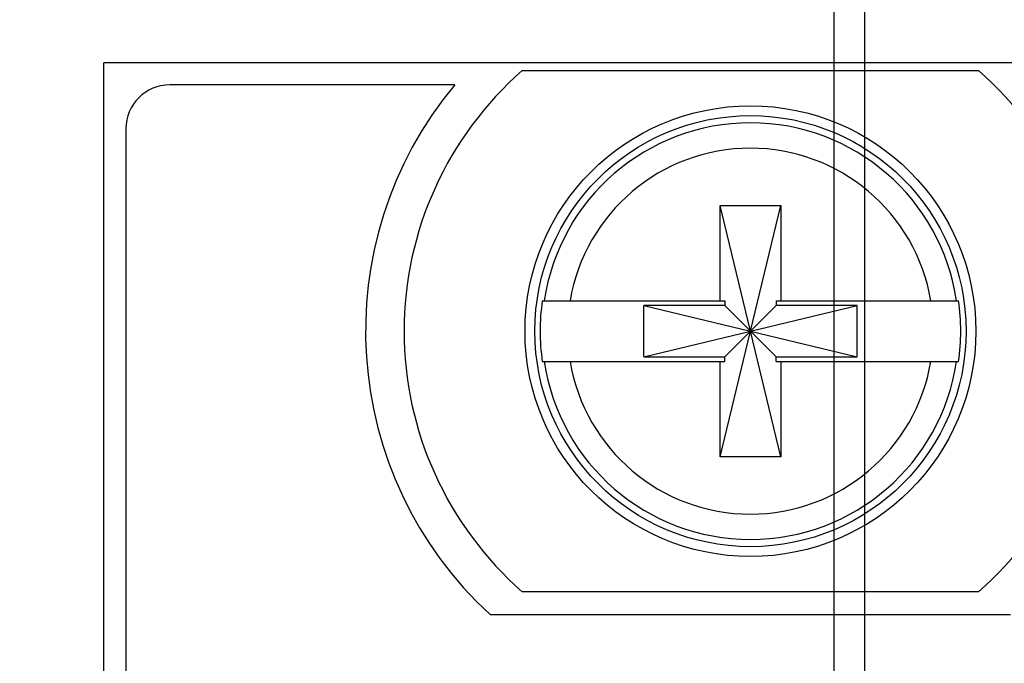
# Model space of a CAD drawing. Header units: inches. Extents: x 0 to 34, y 0 to 22.
# Tile 54 of 84: x 10.342 to 10.79, y 17.249 to 17.541. Entities that reach past the tile are written whole.
import ezdxf

# ---------------------------------------------------------------- set-up
doc = ezdxf.new("R2010")
doc.units = ezdxf.units.IN
doc.header["$LTSCALE"] = 1.87
doc.header["$MEASUREMENT"] = 0
doc.layers.get('0').update_dxf_attribs({"linetype": 'CONTINUOUS'})
doc.layers.add('DIMENSIONS', color=7, linetype='CONTINUOUS')
doc.styles.get("Standard").update_dxf_attribs({"font": 'txt', "width": 0.8})
doc.dimstyles.new('DIMSTYLE_1', dxfattribs={"dimtxt": 0.125, "dimasz": 0.18, "dimexe": 0.18, "dimexo": 0.0625, "dimgap": 0.09, "dimtad": 0, "dimtih": 1, "dimtoh": 1, "dimdec": 3, "dimzin": 4, "dimdsep": 46, "dimtxsty": 'STANDARD', "dimblk": '_FILLED', "dimblk1": '_FILLED', "dimblk2": '_FILLED', "dimcen": 0.09, "dimadec": 0, "dimazin": 0, "dimtp": 0.005, "dimtm": 0.005, "dimtfac": 1, "dimtdec": 3, "dimtofl": 0, "dimtmove": 0, "dimatfit": 3, "dimldrblk": '_FILLED', "dimfxl": 1, "dimtolj": 1, "dimtzin": 4, "dimarcsym": 0})

# ---------------------------------------------------------------- blocks, each defined once
blk = doc.blocks.new('_FILLED')
at = {"color": 0, "linetype": 'BYBLOCK'}
blk.add_solid([(0, 0), (-1, 0.1736111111), (-1, -0.1736111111)], dxfattribs=at)
blk = doc.blocks.new('*D3')
at = {"layer": 'DIMENSIONS', "color": 2, "linetype": 'CONTINUOUS'}
for p, q in [((10.7265066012, 16.39551357), (10.7265066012, 18.3288575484)), ((11.1685617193, 17.5842226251), (11.1685617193, 18.3288575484)), ((10.7265066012, 18.2038575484), (10.3665066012, 18.2038575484)), ((11.1685617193, 18.2038575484), (11.3705430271, 18.2038575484))]:
    blk.add_line(p, q, dxfattribs=at)
at = {"layer": 'DIMENSIONS', "color": 2, "linetype": 'CONTINUOUS', "xscale": 0.18, "yscale": 0.18, "zscale": 0.18}
blk.add_blockref('_FILLED', (10.7265066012, 18.2038575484), dxfattribs=at)
at = {"layer": 'DIMENSIONS', "color": 2, "linetype": 'CONTINUOUS', "xscale": 0.18, "yscale": 0.18, "zscale": 0.18, "rotation": 180}
blk.add_blockref('_FILLED', (11.1685617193, 18.2038575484), dxfattribs=at)
at = {"layer": 'DIMENSIONS', "color": 2, "linetype": 'CONTINUOUS', "width": 0.8}
for s, p in [('[', (11.9580430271, 18.1413575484)), (']', (12.5580430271, 18.1413575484)), ('.442', (11.4330430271, 18.1413575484)), ('11.23', (12.0580430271, 18.1413575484))]:
    blk.add_text(s, height=0.125, dxfattribs=at).set_placement(p)
blk = doc.blocks.new('*D4')
at = {"layer": 'DIMENSIONS', "color": 2, "linetype": 'CONTINUOUS'}
for p, q in [((10.3805617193, 17.5842226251), (10.3805617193, 17.9628347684)), ((10.7125617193, 17.0100726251), (10.7125617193, 17.9628347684)), ((10.3805617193, 17.8378347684), (10.1697639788, 17.8378347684)), ((10.7125617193, 17.8378347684), (11.0725617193, 17.8378347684))]:
    blk.add_line(p, q, dxfattribs=at)
at = {"layer": 'DIMENSIONS', "color": 2, "linetype": 'CONTINUOUS', "xscale": 0.18, "yscale": 0.18, "zscale": 0.18}
blk.add_blockref('_FILLED', (10.3805617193, 17.8378347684), dxfattribs=at)
at = {"layer": 'DIMENSIONS', "color": 2, "linetype": 'CONTINUOUS', "xscale": 0.18, "yscale": 0.18, "zscale": 0.18, "rotation": 180}
blk.add_blockref('_FILLED', (10.7125617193, 17.8378347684), dxfattribs=at)
at = {"layer": 'DIMENSIONS', "color": 2, "linetype": 'CONTINUOUS', "width": 0.8}
for s, p in [('[', (9.5072639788, 17.7753347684)), (']', (10.0072639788, 17.7753347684)), ('.332', (8.9822639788, 17.7753347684)), ('8.43', (9.6072639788, 17.7753347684))]:
    blk.add_text(s, height=0.125, dxfattribs=at).set_placement(p)

msp = doc.modelspace()

# ---------------------------------------------------------------- linework, layer by layer
at = {"color": 7, "linetype": 'CONTINUOUS'}
for p, q in [((10.3805617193, 12.3838126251), (10.3805617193, 17.5217226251)), ((11.1685617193, 17.5217226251), (10.3805617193, 17.5217226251)), ((10.5708120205, 17.5182226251), (10.7783114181, 17.5182226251)), ((10.5400961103, 17.5117226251), (10.4105617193, 17.5117226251)), ((10.3905617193, 17.4917226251), (10.3905617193, 13.4217226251)), ((10.6607821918, 17.342636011), (10.6883412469, 17.4568092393)), ((10.6607821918, 17.4135021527), (10.6607821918, 17.4568092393)), ((10.6883412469, 17.342636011), (10.6607821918, 17.4568092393)), ((10.6607821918, 17.4568092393), (10.6883412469, 17.4568092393)), ((10.6883412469, 17.4568092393), (10.6883412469, 17.4135021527)), ((10.5799144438, 17.4135021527), (10.6628491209, 17.4135021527)), ((10.6260380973, 17.3880100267), (10.6260380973, 17.4114352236)), ((10.6260380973, 17.3880100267), (10.7230853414, 17.4114352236)), ((10.6628491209, 17.4114352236), (10.6260380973, 17.4114352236)), ((10.6260380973, 17.4114352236), (10.7230853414, 17.3880100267)), ((10.6628491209, 17.4135021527), (10.6628491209, 17.4114352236)), ((10.6628491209, 17.3880100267), (10.6862743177, 17.4114352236)), ((10.6862743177, 17.3880100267), (10.6628491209, 17.4114352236)), ((10.6862743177, 17.4135021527), (10.6862743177, 17.4114352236)), ((10.6862743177, 17.4135021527), (10.7692089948, 17.4135021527)), ((10.7230853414, 17.4114352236), (10.6862743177, 17.4114352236)), ((10.7230853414, 17.3880100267), (10.7230853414, 17.4114352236)), ((10.5799144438, 17.3859430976), (10.6628491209, 17.3859430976)), ((10.6260380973, 17.3880100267), (10.6628491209, 17.3880100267)), ((10.6607821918, 17.342636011), (10.6607821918, 17.3859430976)), ((10.6628491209, 17.3859430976), (10.6628491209, 17.3880100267)), ((10.6862743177, 17.3859430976), (10.6862743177, 17.3880100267)), ((10.6862743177, 17.3880100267), (10.7230853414, 17.3880100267)), ((10.6862743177, 17.3859430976), (10.7692089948, 17.3859430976)), ((10.6883412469, 17.3859430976), (10.6883412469, 17.342636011)), ((10.6883412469, 17.342636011), (10.6607821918, 17.342636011)), ((10.7783114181, 17.2812226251), (10.5708120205, 17.2812226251)), ((10.7928156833, 17.2707226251), (10.5563077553, 17.2707226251))]:
    msp.add_line(p, q, dxfattribs=at)
for radius in [0.1025, 0.0980314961]:
    msp.add_circle((10.6745617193, 17.3997226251), radius, dxfattribs=at)
for centre, radius, start, end in [((10.6745617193, 17.3997226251), 0.1575, 131.2029536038, 228.7970463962), ((10.6745617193, 17.3997226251), 0.1575, 311.2029536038, 48.7970463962), ((10.4105617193, 17.4917226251), 0.02, 90, 180), ((10.6745617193, 17.3997226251), 0.175, 140.2081805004, 227.4885962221), ((10.6745617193, 17.3997226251), 0.0947326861, 8.3637410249, 171.6362589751), ((10.6745617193, 17.3997226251), 0.0831967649, 9.5335881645, 170.4664118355), ((10.6745617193, 17.3997226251), 0.0956450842, 171.7166074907, 188.2833925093), ((10.6745617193, 17.3997226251), 0.0956450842, 351.7166074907, 8.2833925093), ((10.6745617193, 17.3997226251), 0.0947326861, 188.3637410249, 351.6362589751), ((10.6745617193, 17.3997226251), 0.0831967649, 189.5335881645, 350.4664118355)]:
    msp.add_arc(centre, radius, start, end, dxfattribs=at)

# ---------------------------------------------------------------- dimensions: what is measured, and where the dimension line sits
at = {"layer": 'DIMENSIONS', "color": 2, "linetype": 'CONTINUOUS'}
dim = msp.add_linear_dim(base=(11.1685617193, 18.2038575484), p1=(10.7265066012, 16.39551357), p2=(11.1685617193, 17.5842226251), dimstyle='DIMSTYLE_1', dxfattribs=at)
dim.commit()
dim.dimension.update_dxf_attribs({"geometry": '*D3', "text_midpoint": (12.0455430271, 18.2038575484), "dimtype": 160})
dim = msp.add_linear_dim(base=(10.3805617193, 17.8378347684), p1=(10.7125617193, 17.0100726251), p2=(10.3805617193, 17.5842226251), angle=180, dimstyle='DIMSTYLE_1', dxfattribs=at)
dim.commit()
dim.dimension.update_dxf_attribs({"geometry": '*D4', "text_midpoint": (9.5447639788, 17.8378347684), "dimtype": 160})

doc.saveas('drawing.dxf')
